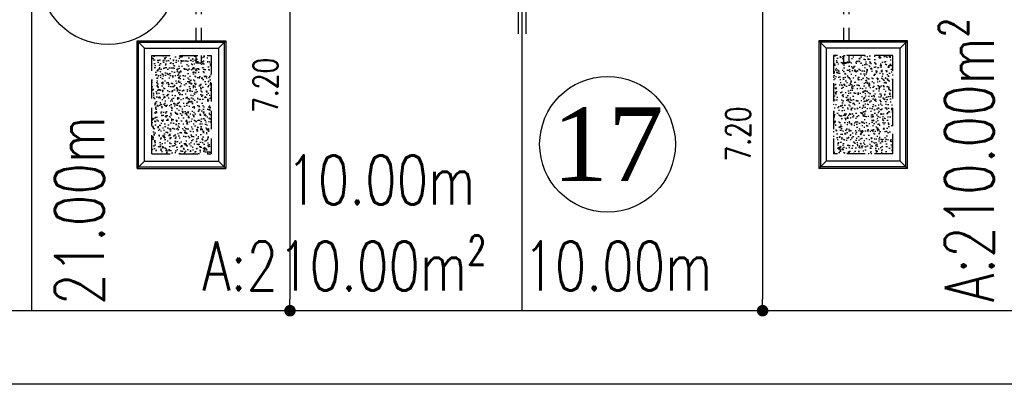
# Model space of a CAD drawing. Header units: millimetres. Extents: x 301 to 1479, y 491 to 1341.
# Tile 65 of 256: x 370 to 390, y 577 to 585. Entities that reach past the tile are written whole.
import ezdxf
from ezdxf.enums import TextEntityAlignment as Align

# ---------------------------------------------------------------- set-up
doc = ezdxf.new("R2010")
doc.units = ezdxf.units.MM
doc.header["$LTSCALE"] = 1.5
doc.header["$MEASUREMENT"] = 0
doc.linetypes.add('HIDDEN', pattern=[0.375, 0.25, -0.125])
doc.linetypes.add('PHANTOM2', pattern=[1.25, 0.625, -0.125, 0.125, -0.125, 0.125, -0.125])
for name, color, linetype in [('AP&SA', 254, 'HIDDEN'), ('Blk', 7, 'Continuous'), ('boundary', 3, 'Continuous'), ('Boundary Wall', 64, 'Continuous'), ('DIM', 6, 'Continuous'), ('Hatch Aggregate', 252, 'Continuous'), ('Kerb', 251, 'Continuous'), ('PVC Pipe 110', 69, 'Continuous'), ('ROAD', 8, 'Continuous'), ('TEXT', 7, 'Continuous'), ('TXTAREA', 10, 'Continuous')]:
    doc.layers.add(name, color=color, linetype=linetype)
doc.styles.add('RS1', font='romans.shx', dxfattribs={"width": 0.75, "height": 0.5})
doc.styles.add('RS2', font='romans.shx', dxfattribs={"width": 0.75, "height": 1})
doc.styles.add('times', font='times.ttf')
doc.dimstyles.new('Souillac5', dxfattribs={"dimscale": 0.5, "dimtxt": 0.5, "dimasz": 0.47, "dimexe": 0, "dimexo": 1, "dimgap": 0.5, "dimtad": 1, "dimzin": 0, "dimdsep": 46, "dimtxsty": 'RS1', "dimblk": 'DOT', "dimcen": 3, "dimse1": 1, "dimse2": 1, "dimclrd": 6, "dimclre": 6, "dimclrt": 7, "dimaunit": 1, "dimadec": 0, "dimazin": 0, "dimtfac": 1, "dimtofl": 0, "dimtmove": 1, "dimatfit": 3, "dimfxl": 1, "dimtolj": 1, "dimtzin": 0, "dimlwe": -1, "dimarcsym": 0})
pattern_1 = [(320, (-33568.45174, 774197.05092), (-0.018825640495, -0.21517805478), [0.0225, -0.2475]), (265, (-33568.45174, 774197.05092), (0.22565764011, 0.041625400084), [0.018, -0.198]), (10.45144446, (-33568.45331, 774197.033), (0.20683199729, -0.17355265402), [0.0191220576, -0.2103426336]), (316.1842, (-33568.39174, 774197.05092), (-0.04965578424, -0.3201723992), [0.03375, -0.37125]), (6.63563549, (-33568.39588, 774197.02424), (0.29223558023, -0.2803985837), [0.0286831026, -0.315514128]), (261.18416399, (-33568.39174, 774197.05092), (0.29223558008, -0.28039858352), [0.027, -0.2970000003]), (291, (-33568.40674, 774197.02092), (-0.1207856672, -0.179072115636), [0.0225, -0.2475]), (236, (-33568.40674, 774197.02092), (0.217545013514, -0.072994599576), [0.018, -0.198]), (341.45144474, (-33568.4168, 774197.006), (0.09675934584, -0.25206671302), [0.019122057, -0.2103426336]), (307.5, (-33568.45174, 774197.05092), (0.0998681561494, -0.003647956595), [0, -0.1956, 0, -0.201, 0, -0.19875]), (277.5, (-33568.45174, 774197.05092), (0.118323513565, -0.078920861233), [0, -0.1146, 0, -0.1911, 0, -0.07575]), (237.5, (-33568.45174, 774197.11782), (-0.00676646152, -0.160146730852), [0, -0.075, 0, -0.234, 0, -0.3105]), (227.5, (-33568.45174, 774197.14782), (0.0300314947, -0.174955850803), [0, -0.0975, 0, -0.1554, 0, -0.2205])]

# ---------------------------------------------------------------- blocks, each defined once
blk = doc.blocks.new('SSSU-D1')
at = {"layer": 'Hatch Aggregate'}
h = blk.add_hatch(dxfattribs=at)
h.set_pattern_fill('AR-CONC', color=256, scale=0.03, angle=-90)
h.set_pattern_definition(pattern_1)
h.paths.add_polyline_path([(0.105, -2), (-1.1, -2), (-1.1, -4), (0.105, -4)])
h = blk.add_hatch(dxfattribs=at)
h.set_pattern_fill('AR-CONC', color=256, scale=0.03, angle=-90)
h.set_pattern_definition(pattern_1)
h.paths.add_polyline_path([(12.795, -2), (14, -2), (14, -4), (12.795, -4)])
at = {"layer": 'AP&SA', "linetype": 'HIDDEN'}
for p, q in [((-1.1, -4), (-1.1, -2)), ((-1.1, -2), (0.105, -2)), ((0.105, -2), (0.105, -4)), ((14, -2), (12.795, -2)), ((12.795, -2), (12.795, -4)), ((14, -4), (14, -2)), ((-1.1, -4), (0.105, -4)), ((14, -4), (12.795, -4))]:
    blk.add_line(p, q, dxfattribs=at)
at = {"layer": 'Boundary Wall', "linetype": 'ByBlock'}
for p, q in [((6.375, -1.555), (6.375, 0)), ((6.525, -1.555), (6.525, 0))]:
    blk.add_line(p, q, dxfattribs=at)
at = {"layer": 'Kerb'}
for p, q in [((-1.4, -4.3), (-1.4, -1.7)), ((-1.4, -1.7), (0.405, -1.7)), ((-1.25, -1.85), (-1.4, -1.7)), ((-1.37, -4.27), (-1.37, -1.73)), ((-1.37, -1.73), (0.375, -1.73)), ((0.255, -1.85), (0.405, -1.7)), ((0.375, -1.73), (0.375, -4.27)), ((0.405, -1.7), (0.405, -4.3)), ((12.495, -1.7), (12.495, -4.3)), ((14.3, -1.7), (12.495, -1.7)), ((12.645, -1.85), (12.495, -1.7)), ((12.525, -1.73), (12.525, -4.27)), ((14.27, -1.73), (12.525, -1.73)), ((14.15, -1.85), (14.3, -1.7)), ((14.27, -4.27), (14.27, -1.73)), ((14.3, -4.3), (14.3, -1.7)), ((-1.25, -4.15), (-1.25, -1.85)), ((-1.25, -1.85), (0.255, -1.85)), ((0.255, -1.85), (0.255, -4.15)), ((14.15, -1.85), (12.645, -1.85)), ((12.645, -1.85), (12.645, -4.15)), ((14.15, -4.15), (14.15, -1.85)), ((-1.25, -4.15), (-1.4, -4.3)), ((-1.25, -4.15), (0.255, -4.15)), ((0.255, -4.15), (0.405, -4.3)), ((12.645, -4.15), (12.495, -4.3)), ((14.15, -4.15), (12.645, -4.15)), ((14.15, -4.15), (14.3, -4.3)), ((-1.4, -4.3), (0.405, -4.3)), ((-1.37, -4.27), (0.375, -4.27)), ((14.3, -4.3), (12.495, -4.3)), ((14.27, -4.27), (12.525, -4.27))]:
    blk.add_line(p, q, dxfattribs=at)
at = {"layer": 'PVC Pipe 110', "linetype": 'PHANTOM2', "ltscale": 1.5}
for p, q in [((-0.205, 0.25), (-0.205, -2.15)), ((-0.095, 0.25), (-0.095, -2.15)), ((12.995, 0.25), (12.995, -2.15)), ((13.105, 0.25), (13.105, -2.15))]:
    blk.add_line(p, q, dxfattribs=at)
at = {"layer": 'PVC Pipe 110', "linetype": 'PHANTOM2', "ltscale": 0.03}
for p, q in [((-0.205, -2.15), (-0.095, -2.15)), ((13.105, -2.15), (12.995, -2.15))]:
    blk.add_line(p, q, dxfattribs=at)
at = {"layer": 'PVC Pipe 110', "linetype": 'PHANTOM2', "ltscale": 2}
for p, q in [((-0.04, -3.963), (-0.013, -3.857)), ((12.94, -3.963), (12.913, -3.857))]:
    blk.add_line(p, q, dxfattribs=at)
blk = doc.blocks.new('_DOT')
at = {"color": 0, "linetype": 'ByBlock'}
blk.add_line((-0.5, 0), (-1, 0), dxfattribs=at)
at = {"color": 0, "linetype": 'ByBlock', "const_width": 0.5}
blk.add_lwpolyline([(-0.25, 0, 1), (0.25, 0, 1)], format="xyb", close=True, dxfattribs=at)
blk = doc.blocks.new('*D116')
at = {"layer": 'DEFPOINTS', "color": 0, "transparency": 16777216}
for p in [(375.011, 585.969), (375.011, 578.769), (375.152, 578.769)]:
    blk.add_point(p, dxfattribs=at)
at = {"layer": 'DIM', "color": 6, "lineweight": -2, "transparency": 16777216}
blk.add_line((375.152, 585.734), (375.152, 579.004), dxfattribs=at)
at = {"layer": 'DIM', "color": 6, "lineweight": -2, "transparency": 16777216, "xscale": 0.235, "yscale": 0.235, "zscale": 0.235}
for p, rotation in [((375.152, 585.969), 90), ((375.152, 578.769), 270)]:
    blk.add_blockref('_DOT', p, dxfattribs=dict(at, rotation=rotation))
at = {"layer": 'DIM', "color": 7, "transparency": 16777216, "insert": (374.652, 583.361), "char_height": 0.5, "attachment_point": 5, "rotation": 90, "style": 'RS1'}
blk.add_mtext('\\A1;7.20', dxfattribs=at)
blk = doc.blocks.new('*D119')
at = {"layer": 'DEFPOINTS', "color": 0, "transparency": 16777216}
for p in [(384.925, 585.969), (384.785, 578.769), (384.925, 578.769)]:
    blk.add_point(p, dxfattribs=at)
at = {"layer": 'DIM', "color": 6, "lineweight": -2, "transparency": 16777216}
blk.add_line((384.785, 585.734), (384.785, 579.004), dxfattribs=at)
at = {"layer": 'DIM', "color": 6, "lineweight": -2, "transparency": 16777216, "xscale": 0.235, "yscale": 0.235, "zscale": 0.235}
for p, rotation in [((384.785, 585.969), 90), ((384.785, 578.769), 270)]:
    blk.add_blockref('_DOT', p, dxfattribs=dict(at, rotation=rotation))
at = {"layer": 'DIM', "color": 7, "transparency": 16777216, "insert": (384.285, 582.369), "char_height": 0.5, "attachment_point": 5, "rotation": 90, "style": 'RS1'}
blk.add_mtext('\\A1;7.20', dxfattribs=at)

msp = doc.modelspace()

# ---------------------------------------------------------------- linework, layer by layer
at = {"layer": 'boundary'}
for p, q in [((369.8876, 578.769), (369.8876, 620.769)), ((369.8876, 578.769), (369.8876, 620.769)), ((379.8876, 578.769), (379.8876, 620.769))]:
    msp.add_line(p, q, dxfattribs=at)
at = {"layer": 'ROAD'}
for p, q in [((489.7542, 578.769), (335.0755, 578.769)), ((489.7542, 577.269), (335.519, 577.269))]:
    msp.add_line(p, q, dxfattribs=at)
at = {"layer": 'TXTAREA'}
for centre in [(371.448, 585.5747), (381.624, 582.1615)]:
    msp.add_circle(centre, 1.3831, dxfattribs=at)

# ---------------------------------------------------------------- block references
at = {"layer": 'Blk'}
msp.add_blockref('SSSU-D1', (373.4376, 585.969), dxfattribs=at)

# ---------------------------------------------------------------- texts
at = {"layer": 'TEXT', "style": 'RS2', "width": 0.75}
for s, rotation, p in [('A:210.00m²', 89.98956, (389.4971, 578.9448)), ('21.00m', 89.94887, (371.3591, 578.884)), ('10.00m', 0.01044, (375.0767, 580.9333)), ('A:210.00m²', 359.98956, (373.366, 579.1811)), ('10.00m', 0.01044, (379.9071, 579.1818))]:
    msp.add_text(s, height=1, rotation=rotation, dxfattribs=at).set_placement(p)
at = {"layer": 'TXTAREA', "style": 'times'}
msp.add_text('17', height=1.5, dxfattribs=at).set_placement((381.6315, 582.1615), align=Align.MIDDLE_CENTER)

# ---------------------------------------------------------------- dimensions: what is measured, and where the dimension line sits
at = {"layer": 'DIM'}
dim = msp.add_linear_dim(base=(375.1516, 578.769), p1=(375.0114, 585.969), p2=(375.0114, 578.769), angle=270, dimstyle='Souillac5', override={"dimtmove": 2}, dxfattribs=at)
dim.commit()
dim.dimension.update_dxf_attribs({"geometry": '*D116', "text_midpoint": (374.6516, 583.3615), "dimtype": 160})
dim = msp.add_linear_dim(base=(384.7851, 578.769), p1=(384.9253, 585.969), p2=(384.9253, 578.769), angle=270, dimstyle='Souillac5', dxfattribs=at)
dim.commit()
dim.dimension.update_dxf_attribs({"geometry": '*D119', "text_midpoint": (384.2851, 582.369)})

doc.saveas('drawing.dxf')
